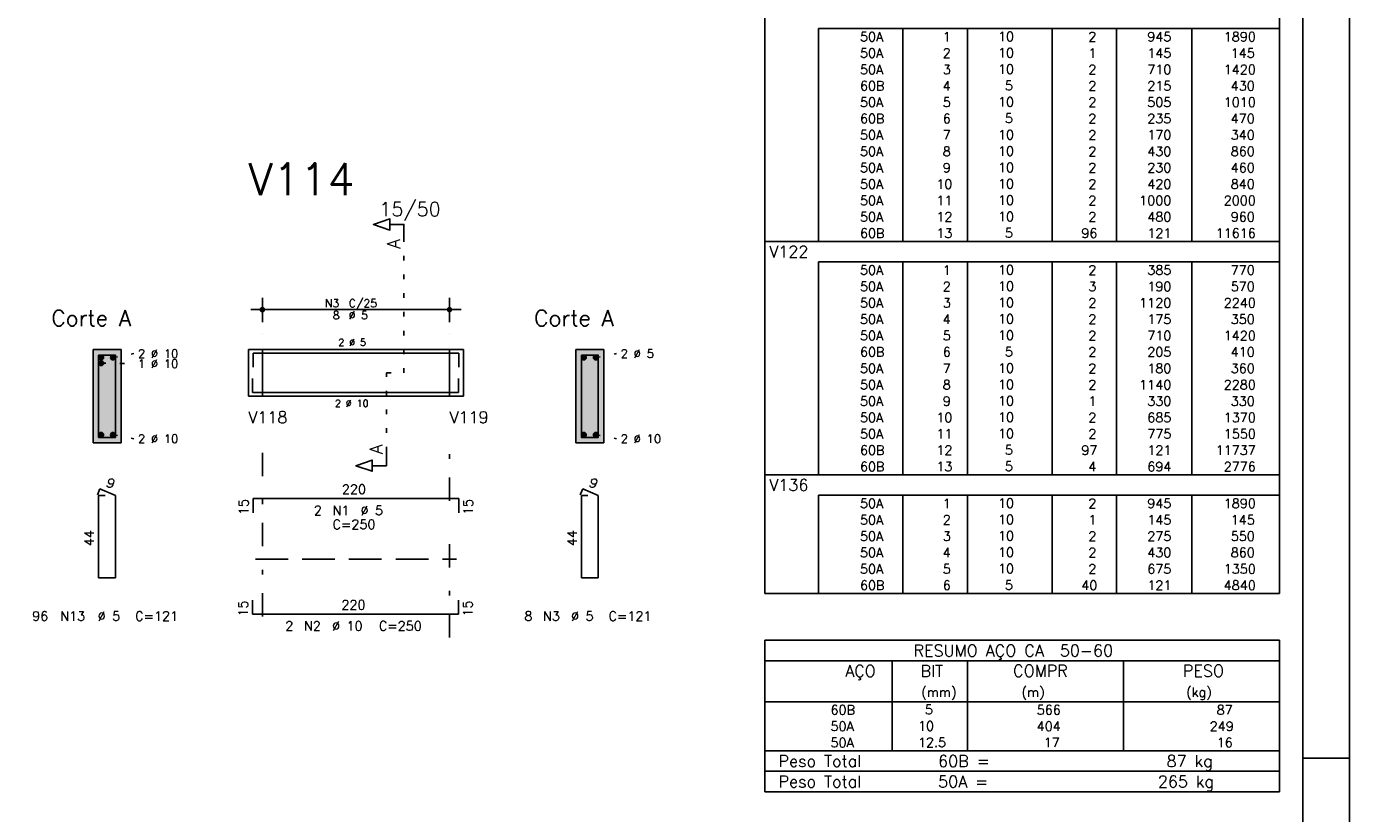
# Model space of a CAD drawing. Extents: x 0 to 84.1, y 0 to 59.4.
# Tile 6 of 7: x 55.8 to 84.1, y 28.5 to 45.3. Entities that reach past the tile are written whole.
import ezdxf

# ---------------------------------------------------------------- set-up
doc = ezdxf.new("R2010")
doc.units = 0
doc.header["$MEASUREMENT"] = 0
for name, pattern in [('ESTILO_TQS_0001', [1, 0.7, -0.3]), ('ESTILO_TQS_0002', [0.4, 0.1, -0.3]), ('ESTILO_TQS_0003', [1.5, 0.5, -0.4, 0.1, -0.5])]:
    doc.linetypes.add(name, pattern=pattern)
for name, color, linetype in [('1', 1, 'CONTINUOUS'), ('2', 2, 'CONTINUOUS'), ('4', 4, 'CONTINUOUS'), ('6', 6, 'CONTINUOUS'), ('7', 7, 'CONTINUOUS'), ('9', 9, 'CONTINUOUS')]:
    doc.layers.add(name, color=color, linetype=linetype)
doc.styles.get("Standard").update_dxf_attribs({"font": 'ROMANS.SHX'})

msp = doc.modelspace()

# ---------------------------------------------------------------- linework, layer by layer
at = {"layer": '1', "linetype": 'ESTILO_TQS_0002'}
for p, q in [((63.885, 37.94), (63.885, 40.81)), ((57.665, 38.265), (58.11, 38.35)), ((60.56, 38.44), (60.86, 38.44)), ((60.86, 38.44), (60.86, 37.44)), ((64.86, 38.44), (64.86, 37.44)), ((64.86, 38.44), (65.16, 38.44)), ((67.985, 38.265), (68.43, 38.35)), ((57.415, 38.145), (58.11, 38.134)), ((63.51, 36.255), (63.51, 37.94)), ((63.51, 37.94), (63.885, 37.94)), ((60.56, 37.44), (60.86, 37.44)), ((64.86, 37.44), (65.16, 37.44)), ((57.665, 36.615), (58.11, 36.53)), ((67.985, 36.615), (68.43, 36.53))]:
    msp.add_line(p, q, dxfattribs=at)
at = {"layer": '1', "linetype": 'ESTILO_TQS_0001'}
msp.add_line((60.71, 33.955), (65.01, 33.955), dxfattribs=at)
at = {"layer": '1', "linetype": 'Continuous'}
for centre in [(57.415, 38.265), (57.415, 38.145), (57.665, 38.265), (67.735, 38.265), (67.985, 38.265), (57.415, 36.615), (57.665, 36.615), (67.735, 36.615), (67.985, 36.615)]:
    msp.add_circle(centre, 0.05, dxfattribs=at)
at = {"layer": '2', "linetype": 'Continuous'}
for p, q in [((84.1, 0), (84.1, 59.4)), ((71.6, 45.298), (71.6, 45.735)), ((82.6, 45.298), (82.6, 45.735)), ((71.6, 44.948), (71.6, 45.298)), ((82.6, 45.298), (72.75, 45.298)), ((72.75, 45.298), (72.75, 44.948)), ((74.55, 45.298), (74.55, 44.948)), ((75.93, 45.298), (75.93, 44.948)), ((77.74, 45.298), (77.74, 44.948)), ((79.12, 45.298), (79.12, 44.948)), ((80.73, 45.298), (80.73, 44.948)), ((82.6, 44.948), (82.6, 45.298)), ((71.6, 44.598), (71.6, 44.948)), ((72.75, 44.948), (72.75, 44.598)), ((74.55, 44.948), (74.55, 44.598)), ((75.93, 44.948), (75.93, 44.598)), ((77.74, 44.948), (77.74, 44.598)), ((79.12, 44.948), (79.12, 44.598)), ((80.73, 44.948), (80.73, 44.598)), ((82.6, 44.598), (82.6, 44.948)), ((71.6, 44.248), (71.6, 44.598)), ((72.75, 44.598), (72.75, 44.248)), ((74.55, 44.598), (74.55, 44.248)), ((75.93, 44.598), (75.93, 44.248)), ((77.74, 44.598), (77.74, 44.248)), ((79.12, 44.598), (79.12, 44.248)), ((80.73, 44.598), (80.73, 44.248)), ((82.6, 44.248), (82.6, 44.598)), ((71.6, 43.898), (71.6, 44.248)), ((72.75, 44.248), (72.75, 43.898)), ((74.55, 44.248), (74.55, 43.898)), ((75.93, 44.248), (75.93, 43.898)), ((77.74, 44.248), (77.74, 43.898)), ((79.12, 44.248), (79.12, 43.898)), ((80.73, 44.248), (80.73, 43.898)), ((82.6, 43.898), (82.6, 44.248)), ((71.6, 43.548), (71.6, 43.898)), ((72.75, 43.898), (72.75, 43.548)), ((74.55, 43.898), (74.55, 43.548)), ((75.93, 43.898), (75.93, 43.548)), ((77.74, 43.898), (77.74, 43.548)), ((79.12, 43.898), (79.12, 43.548)), ((80.73, 43.898), (80.73, 43.548)), ((82.6, 43.548), (82.6, 43.898)), ((71.6, 43.198), (71.6, 43.548)), ((72.75, 43.548), (72.75, 43.198)), ((74.55, 43.548), (74.55, 43.198)), ((75.93, 43.548), (75.93, 43.198)), ((77.74, 43.548), (77.74, 43.198)), ((79.12, 43.548), (79.12, 43.198)), ((80.73, 43.548), (80.73, 43.198)), ((82.6, 43.198), (82.6, 43.548)), ((71.6, 42.848), (71.6, 43.198)), ((72.75, 43.198), (72.75, 42.848)), ((74.55, 43.198), (74.55, 42.848)), ((75.93, 43.198), (75.93, 42.848)), ((77.74, 43.198), (77.74, 42.848)), ((79.12, 43.198), (79.12, 42.848)), ((80.73, 43.198), (80.73, 42.848)), ((82.6, 42.848), (82.6, 43.198)), ((71.6, 42.498), (71.6, 42.848)), ((72.75, 42.848), (72.75, 42.498)), ((74.55, 42.848), (74.55, 42.498)), ((75.93, 42.848), (75.93, 42.498)), ((77.74, 42.848), (77.74, 42.498)), ((79.12, 42.848), (79.12, 42.498)), ((80.73, 42.848), (80.73, 42.498)), ((82.6, 42.498), (82.6, 42.848)), ((71.6, 42.148), (71.6, 42.498)), ((72.75, 42.498), (72.75, 42.148)), ((74.55, 42.498), (74.55, 42.148)), ((75.93, 42.498), (75.93, 42.148)), ((77.74, 42.498), (77.74, 42.148)), ((79.12, 42.498), (79.12, 42.148)), ((80.73, 42.498), (80.73, 42.148)), ((82.6, 42.148), (82.6, 42.498)), ((71.6, 41.798), (71.6, 42.148)), ((72.75, 42.148), (72.75, 41.798)), ((74.55, 42.148), (74.55, 41.798)), ((75.93, 42.148), (75.93, 41.798)), ((77.74, 42.148), (77.74, 41.798)), ((79.12, 42.148), (79.12, 41.798)), ((80.73, 42.148), (80.73, 41.798)), ((82.6, 41.798), (82.6, 42.148)), ((71.6, 41.448), (71.6, 41.798)), ((72.75, 41.798), (72.75, 41.448)), ((74.55, 41.798), (74.55, 41.448)), ((75.93, 41.798), (75.93, 41.448)), ((77.74, 41.798), (77.74, 41.448)), ((79.12, 41.798), (79.12, 41.448)), ((80.73, 41.798), (80.73, 41.448)), ((82.6, 41.448), (82.6, 41.798)), ((71.6, 41.098), (71.6, 41.448)), ((72.75, 41.448), (72.75, 41.098)), ((74.55, 41.448), (74.55, 41.098)), ((75.93, 41.448), (75.93, 41.098)), ((77.74, 41.448), (77.74, 41.098)), ((79.12, 41.448), (79.12, 41.098)), ((80.73, 41.448), (80.73, 41.098)), ((82.6, 41.098), (82.6, 41.448)), ((71.6, 40.748), (71.6, 41.098)), ((72.75, 41.098), (72.75, 40.748)), ((74.55, 41.098), (74.55, 40.748)), ((75.93, 41.098), (75.93, 40.748)), ((77.74, 41.098), (77.74, 40.748)), ((79.12, 41.098), (79.12, 40.748)), ((80.73, 41.098), (80.73, 40.748)), ((82.6, 40.748), (82.6, 41.098)), ((71.6, 40.31), (71.6, 40.748)), ((71.6, 40.748), (82.6, 40.748)), ((82.6, 40.31), (82.6, 40.748)), ((71.6, 39.96), (71.6, 40.31)), ((82.6, 40.31), (72.75, 40.31)), ((72.75, 40.31), (72.75, 39.96)), ((74.55, 40.31), (74.55, 39.96)), ((75.93, 40.31), (75.93, 39.96)), ((77.74, 40.31), (77.74, 39.96)), ((79.12, 40.31), (79.12, 39.96)), ((80.73, 40.31), (80.73, 39.96)), ((82.6, 39.96), (82.6, 40.31)), ((71.6, 39.61), (71.6, 39.96)), ((72.75, 39.96), (72.75, 39.61)), ((74.55, 39.96), (74.55, 39.61)), ((75.93, 39.96), (75.93, 39.61)), ((77.74, 39.96), (77.74, 39.61)), ((79.12, 39.96), (79.12, 39.61)), ((80.73, 39.96), (80.73, 39.61)), ((82.6, 39.61), (82.6, 39.96)), ((71.6, 39.26), (71.6, 39.61)), ((72.75, 39.61), (72.75, 39.26)), ((74.55, 39.61), (74.55, 39.26)), ((75.93, 39.61), (75.93, 39.26)), ((77.74, 39.61), (77.74, 39.26)), ((79.12, 39.61), (79.12, 39.26)), ((80.73, 39.61), (80.73, 39.26)), ((82.6, 39.26), (82.6, 39.61)), ((60.86, 39.02), (60.86, 39.54)), ((64.86, 39.02), (64.86, 39.54)), ((60.61, 39.29), (65.11, 39.29)), ((71.6, 38.91), (71.6, 39.26)), ((72.75, 39.26), (72.75, 38.91)), ((74.55, 39.26), (74.55, 38.91)), ((75.93, 39.26), (75.93, 38.91)), ((77.74, 39.26), (77.74, 38.91)), ((79.12, 39.26), (79.12, 38.91)), ((80.73, 39.26), (80.73, 38.91)), ((82.6, 38.91), (82.6, 39.26)), ((60.86, 38.77), (60.86, 38.77)), ((64.86, 38.77), (64.86, 38.77)), ((71.6, 38.56), (71.6, 38.91)), ((72.75, 38.91), (72.75, 38.56)), ((74.55, 38.91), (74.55, 38.56)), ((75.93, 38.91), (75.93, 38.56)), ((77.74, 38.91), (77.74, 38.56)), ((79.12, 38.91), (79.12, 38.56)), ((80.73, 38.91), (80.73, 38.56)), ((82.6, 38.56), (82.6, 38.91)), ((71.6, 38.21), (71.6, 38.56)), ((72.75, 38.56), (72.75, 38.21)), ((74.55, 38.56), (74.55, 38.21)), ((75.93, 38.56), (75.93, 38.21)), ((77.74, 38.56), (77.74, 38.21)), ((79.12, 38.56), (79.12, 38.21)), ((80.73, 38.56), (80.73, 38.21)), ((82.6, 38.21), (82.6, 38.56)), ((57.84, 38.44), (57.24, 38.44)), ((57.24, 38.44), (57.24, 36.44)), ((57.84, 36.44), (57.84, 38.44)), ((60.56, 38.44), (60.56, 37.44)), ((60.56, 38.44), (60.56, 37.44)), ((60.56, 38.44), (60.56, 37.44)), ((60.56, 38.44), (60.86, 38.44)), ((60.86, 38.44), (64.86, 38.44)), ((60.86, 38.44), (60.86, 37.44)), ((64.86, 38.44), (64.86, 37.44)), ((64.86, 38.44), (64.86, 37.44)), ((64.86, 38.44), (65.16, 38.44)), ((65.16, 38.44), (65.16, 37.44)), ((65.16, 38.44), (65.16, 37.44)), ((68.16, 38.44), (67.56, 38.44)), ((67.56, 38.44), (67.56, 36.44)), ((68.16, 36.44), (68.16, 38.44)), ((71.6, 37.86), (71.6, 38.21)), ((72.75, 38.21), (72.75, 37.86)), ((74.55, 38.21), (74.55, 37.86)), ((75.93, 38.21), (75.93, 37.86)), ((77.74, 38.21), (77.74, 37.86)), ((79.12, 38.21), (79.12, 37.86)), ((80.73, 38.21), (80.73, 37.86)), ((82.6, 37.86), (82.6, 38.21)), ((71.6, 37.51), (71.6, 37.86)), ((72.75, 37.86), (72.75, 37.51)), ((74.55, 37.86), (74.55, 37.51)), ((75.93, 37.86), (75.93, 37.51)), ((77.74, 37.86), (77.74, 37.51)), ((79.12, 37.86), (79.12, 37.51)), ((80.73, 37.86), (80.73, 37.51)), ((82.6, 37.51), (82.6, 37.86)), ((60.56, 37.44), (60.86, 37.44)), ((60.86, 37.44), (64.86, 37.44)), ((64.86, 37.44), (65.16, 37.44)), ((71.6, 37.16), (71.6, 37.51)), ((72.75, 37.51), (72.75, 37.16)), ((74.55, 37.51), (74.55, 37.16)), ((75.93, 37.51), (75.93, 37.16)), ((77.74, 37.51), (77.74, 37.16)), ((79.12, 37.51), (79.12, 37.16)), ((80.73, 37.51), (80.73, 37.16)), ((82.6, 37.16), (82.6, 37.51)), ((71.6, 36.81), (71.6, 37.16)), ((72.75, 37.16), (72.75, 36.81)), ((74.55, 37.16), (74.55, 36.81)), ((75.93, 37.16), (75.93, 36.81)), ((77.74, 37.16), (77.74, 36.81)), ((79.12, 37.16), (79.12, 36.81)), ((80.73, 37.16), (80.73, 36.81)), ((82.6, 36.81), (82.6, 37.16)), ((71.6, 36.46), (71.6, 36.81)), ((72.75, 36.81), (72.75, 36.46)), ((74.55, 36.81), (74.55, 36.46)), ((75.93, 36.81), (75.93, 36.46)), ((77.74, 36.81), (77.74, 36.46)), ((79.12, 36.81), (79.12, 36.46)), ((80.73, 36.81), (80.73, 36.46)), ((82.6, 36.46), (82.6, 36.81)), ((57.24, 36.44), (57.84, 36.44)), ((67.56, 36.44), (68.16, 36.44)), ((71.6, 36.11), (71.6, 36.46)), ((72.75, 36.46), (72.75, 36.11)), ((74.55, 36.46), (74.55, 36.11)), ((75.93, 36.46), (75.93, 36.11)), ((77.74, 36.46), (77.74, 36.11)), ((79.12, 36.46), (79.12, 36.11)), ((80.73, 36.46), (80.73, 36.11)), ((82.6, 36.11), (82.6, 36.46)), ((71.6, 35.76), (71.6, 36.11)), ((72.75, 36.11), (72.75, 35.76)), ((74.55, 36.11), (74.55, 35.76)), ((75.93, 36.11), (75.93, 35.76)), ((77.74, 36.11), (77.74, 35.76)), ((79.12, 36.11), (79.12, 35.76)), ((80.73, 36.11), (80.73, 35.76)), ((82.6, 35.76), (82.6, 36.11)), ((71.6, 35.323), (71.6, 35.76)), ((71.6, 35.76), (82.6, 35.76)), ((82.6, 35.323), (82.6, 35.76)), ((71.6, 34.973), (71.6, 35.323)), ((82.6, 35.323), (72.75, 35.323)), ((72.75, 35.323), (72.75, 34.973)), ((74.55, 35.323), (74.55, 34.973)), ((75.93, 35.323), (75.93, 34.973)), ((77.74, 35.323), (77.74, 34.973)), ((79.12, 35.323), (79.12, 34.973)), ((80.73, 35.323), (80.73, 34.973)), ((82.6, 34.973), (82.6, 35.323)), ((71.6, 34.623), (71.6, 34.973)), ((72.75, 34.973), (72.75, 34.623)), ((74.55, 34.973), (74.55, 34.623)), ((75.93, 34.973), (75.93, 34.623)), ((77.74, 34.973), (77.74, 34.623)), ((79.12, 34.973), (79.12, 34.623)), ((80.73, 34.973), (80.73, 34.623)), ((82.6, 34.623), (82.6, 34.973)), ((71.6, 34.273), (71.6, 34.623)), ((72.75, 34.623), (72.75, 34.273)), ((74.55, 34.623), (74.55, 34.273)), ((75.93, 34.623), (75.93, 34.273)), ((77.74, 34.623), (77.74, 34.273)), ((79.12, 34.623), (79.12, 34.273)), ((80.73, 34.623), (80.73, 34.273)), ((82.6, 34.273), (82.6, 34.623)), ((71.6, 33.923), (71.6, 34.273)), ((72.75, 34.273), (72.75, 33.923)), ((74.55, 34.273), (74.55, 33.923)), ((75.93, 34.273), (75.93, 33.923)), ((77.74, 34.273), (77.74, 33.923)), ((79.12, 34.273), (79.12, 33.923)), ((80.73, 34.273), (80.73, 33.923)), ((82.6, 33.923), (82.6, 34.273)), ((71.6, 33.573), (71.6, 33.923)), ((72.75, 33.923), (72.75, 33.573)), ((74.55, 33.923), (74.55, 33.573)), ((75.93, 33.923), (75.93, 33.573)), ((77.74, 33.923), (77.74, 33.573)), ((79.12, 33.923), (79.12, 33.573)), ((80.73, 33.923), (80.73, 33.573)), ((82.6, 33.573), (82.6, 33.923)), ((71.6, 33.223), (71.6, 33.573)), ((72.75, 33.573), (72.75, 33.223)), ((74.55, 33.573), (74.55, 33.223)), ((75.93, 33.573), (75.93, 33.223)), ((77.74, 33.573), (77.74, 33.223)), ((79.12, 33.573), (79.12, 33.223)), ((80.73, 33.573), (80.73, 33.223)), ((82.6, 33.223), (82.6, 33.573)), ((71.6, 33.223), (82.6, 33.223)), ((71.6, 32.223), (71.6, 30.91)), ((71.6, 32.223), (82.6, 32.223)), ((82.6, 32.223), (82.6, 30.91)), ((71.6, 31.785), (82.6, 31.785)), ((74.32, 30.91), (74.32, 31.785)), ((75.93, 30.91), (75.93, 31.785)), ((79.265, 30.91), (79.265, 31.785)), ((71.6, 30.91), (82.6, 30.91)), ((71.6, 30.56), (71.6, 30.91)), ((74.32, 30.91), (74.32, 30.56)), ((75.93, 30.56), (75.93, 30.91)), ((79.265, 30.91), (79.265, 30.56)), ((82.6, 30.56), (82.6, 30.91)), ((71.6, 30.21), (71.6, 30.56)), ((74.32, 30.56), (74.32, 30.21)), ((75.93, 30.21), (75.93, 30.56)), ((79.265, 30.56), (79.265, 30.21)), ((82.6, 30.21), (82.6, 30.56)), ((71.6, 29.86), (71.6, 30.21)), ((74.32, 30.21), (74.32, 29.86)), ((75.93, 29.86), (75.93, 30.21)), ((79.265, 30.21), (79.265, 29.86)), ((82.6, 29.86), (82.6, 30.21)), ((71.6, 29.86), (82.6, 29.86)), ((71.6, 29.423), (71.6, 29.86)), ((71.6, 29.86), (82.6, 29.86)), ((82.6, 29.423), (82.6, 29.86)), ((84.1, 29.7), (83.1, 29.7)), ((82.6, 29.423), (71.6, 29.423)), ((71.6, 28.985), (71.6, 29.423)), ((71.6, 29.423), (82.6, 29.423)), ((82.6, 28.985), (82.6, 29.423)), ((82.6, 28.985), (71.6, 28.985)), ((71.6, 28.985), (82.6, 28.985))]:
    msp.add_line(p, q, dxfattribs=at)
at = {"layer": '2', "linetype": 'ESTILO_TQS_0003'}
for p, q in [((60.86, 32.732), (60.86, 36.24)), ((64.86, 35.202), (64.86, 36.24)), ((64.86, 32.28), (64.86, 34.398))]:
    msp.add_line(p, q, dxfattribs=at)
at = {"layer": '2', "linetype": 'Continuous'}
for points in [[(83.1, 1), (2.5, 1), (2.5, 58.4), (83.1, 58.4), (83.1, 1)], [(63.885, 40.81), (63.885, 41.11), (63.585, 41.11), (63.585, 40.99), (63.235, 41.11), (63.585, 41.23), (63.585, 41.11)], [(63.51, 36.255), (63.51, 35.955), (63.21, 35.955), (63.21, 35.835), (62.86, 35.955), (63.21, 36.075), (63.21, 35.955)]]:
    msp.add_lwpolyline(points, dxfattribs=at)
for centre, radius in [((60.86, 39.29), 0.0416), ((64.86, 39.29), 0.0416), ((60.86, 39.29), 0.0208), ((64.86, 39.29), 0.0208)]:
    msp.add_circle(centre, radius, dxfattribs=at)
at = {"layer": '4', "linetype": 'Continuous'}
for p, q in [((60.66, 38.06), (60.66, 38.36)), ((60.66, 38.36), (65.06, 38.36)), ((65.06, 38.36), (65.06, 38.06)), ((60.65, 37.82), (60.65, 37.52)), ((65.05, 37.52), (65.05, 37.82)), ((60.65, 37.52), (65.05, 37.52))]:
    msp.add_line(p, q, dxfattribs=at)
for points in [[(57.36, 38.32), (57.36, 36.56), (57.72, 36.56), (57.72, 38.32), (57.36, 38.32)], [(67.68, 38.32), (67.68, 36.56), (68.04, 36.56), (68.04, 38.32), (67.68, 38.32)]]:
    msp.add_lwpolyline(points, dxfattribs=at)
at = {"layer": '6', "linetype": 'Continuous'}
for p, q in [((57.388, 35.46), (57.334, 35.331)), ((57.72, 35.32), (57.388, 35.46)), ((67.708, 35.46), (67.654, 35.331)), ((68.04, 35.32), (67.708, 35.46)), ((57.5, 35.32), (57.36, 35.32)), ((57.36, 35.32), (57.36, 33.56)), ((57.72, 33.56), (57.72, 35.32)), ((60.66, 34.95), (60.66, 35.25)), ((60.66, 35.25), (65.06, 35.25)), ((65.06, 35.25), (65.06, 34.95)), ((67.82, 35.32), (67.68, 35.32)), ((67.68, 35.32), (67.68, 33.56)), ((68.04, 33.56), (68.04, 35.32)), ((57.36, 33.56), (57.72, 33.56)), ((67.68, 33.56), (68.04, 33.56)), ((60.65, 33.08), (60.65, 32.78)), ((65.05, 32.78), (65.05, 33.08)), ((60.65, 32.78), (65.05, 32.78))]:
    msp.add_line(p, q, dxfattribs=at)
at = {"layer": '9', "linetype": 'Continuous'}
for points in [[(57.84, 36.44), (57.84, 38.44), (57.24, 38.44)], [(57.84, 36.44), (57.24, 38.44), (57.24, 36.44)], [(57.465, 38.265), (57.39, 38.308), (57.368, 38.282)], [(57.465, 38.265), (57.368, 38.282), (57.368, 38.248)], [(57.465, 38.265), (57.368, 38.248), (57.39, 38.222)], [(57.465, 38.145), (57.39, 38.188), (57.368, 38.162)], [(57.465, 38.265), (57.424, 38.314), (57.39, 38.308)], [(57.465, 38.265), (57.39, 38.222), (57.424, 38.216)], [(57.465, 38.145), (57.424, 38.194), (57.39, 38.188)], [(57.465, 38.265), (57.453, 38.297), (57.424, 38.314)], [(57.465, 38.265), (57.424, 38.216), (57.453, 38.233)], [(57.465, 38.145), (57.453, 38.177), (57.424, 38.194)], [(57.465, 38.265), (57.453, 38.233), (57.465, 38.265)], [(57.715, 38.265), (57.64, 38.308), (57.618, 38.282)], [(57.715, 38.265), (57.618, 38.282), (57.618, 38.248)], [(57.715, 38.265), (57.618, 38.248), (57.64, 38.222)], [(57.715, 38.265), (57.674, 38.314), (57.64, 38.308)], [(57.715, 38.265), (57.64, 38.222), (57.674, 38.216)], [(57.715, 38.265), (57.703, 38.297), (57.674, 38.314)], [(57.715, 38.265), (57.674, 38.216), (57.703, 38.233)], [(57.715, 38.265), (57.703, 38.233), (57.715, 38.265)], [(68.16, 36.44), (68.16, 38.44), (67.56, 38.44)], [(68.16, 36.44), (67.56, 38.44), (67.56, 36.44)], [(67.785, 38.265), (67.71, 38.308), (67.688, 38.282)], [(67.785, 38.265), (67.688, 38.282), (67.688, 38.248)], [(67.785, 38.265), (67.688, 38.248), (67.71, 38.222)], [(67.785, 38.265), (67.744, 38.314), (67.71, 38.308)], [(67.785, 38.265), (67.71, 38.222), (67.744, 38.216)], [(67.785, 38.265), (67.773, 38.297), (67.744, 38.314)], [(67.785, 38.265), (67.744, 38.216), (67.773, 38.233)], [(67.785, 38.265), (67.773, 38.233), (67.785, 38.265)], [(68.035, 38.265), (67.96, 38.308), (67.938, 38.282)], [(68.035, 38.265), (67.938, 38.282), (67.938, 38.248)], [(68.035, 38.265), (67.938, 38.248), (67.96, 38.222)], [(68.035, 38.265), (67.994, 38.314), (67.96, 38.308)], [(68.035, 38.265), (67.96, 38.222), (67.994, 38.216)], [(68.035, 38.265), (68.023, 38.297), (67.994, 38.314)], [(68.035, 38.265), (67.994, 38.216), (68.023, 38.233)], [(68.035, 38.265), (68.023, 38.233), (68.035, 38.265)], [(57.465, 38.145), (57.368, 38.162), (57.368, 38.128)], [(57.465, 38.145), (57.368, 38.128), (57.39, 38.102)], [(57.465, 38.145), (57.39, 38.102), (57.424, 38.096)], [(57.465, 38.145), (57.424, 38.096), (57.453, 38.113)], [(57.465, 38.145), (57.453, 38.113), (57.465, 38.145)], [(57.465, 36.615), (57.39, 36.658), (57.368, 36.632)], [(57.465, 36.615), (57.368, 36.632), (57.368, 36.598)], [(57.465, 36.615), (57.368, 36.598), (57.39, 36.572)], [(57.465, 36.615), (57.424, 36.664), (57.39, 36.658)], [(57.465, 36.615), (57.39, 36.572), (57.424, 36.566)], [(57.465, 36.615), (57.453, 36.647), (57.424, 36.664)], [(57.465, 36.615), (57.424, 36.566), (57.453, 36.583)], [(57.465, 36.615), (57.453, 36.583), (57.465, 36.615)], [(57.715, 36.615), (57.64, 36.658), (57.618, 36.632)], [(57.715, 36.615), (57.618, 36.632), (57.618, 36.598)], [(57.715, 36.615), (57.618, 36.598), (57.64, 36.572)], [(57.715, 36.615), (57.674, 36.664), (57.64, 36.658)], [(57.715, 36.615), (57.64, 36.572), (57.674, 36.566)], [(57.715, 36.615), (57.703, 36.647), (57.674, 36.664)], [(57.715, 36.615), (57.674, 36.566), (57.703, 36.583)], [(57.715, 36.615), (57.703, 36.583), (57.715, 36.615)], [(67.785, 36.615), (67.71, 36.658), (67.688, 36.632)], [(67.785, 36.615), (67.688, 36.632), (67.688, 36.598)], [(67.785, 36.615), (67.688, 36.598), (67.71, 36.572)], [(67.785, 36.615), (67.744, 36.664), (67.71, 36.658)], [(67.785, 36.615), (67.71, 36.572), (67.744, 36.566)], [(67.785, 36.615), (67.773, 36.647), (67.744, 36.664)], [(67.785, 36.615), (67.744, 36.566), (67.773, 36.583)], [(67.785, 36.615), (67.773, 36.583), (67.785, 36.615)], [(68.035, 36.615), (67.96, 36.658), (67.938, 36.632)], [(68.035, 36.615), (67.938, 36.632), (67.938, 36.598)], [(68.035, 36.615), (67.938, 36.598), (67.96, 36.572)], [(68.035, 36.615), (67.994, 36.664), (67.96, 36.658)], [(68.035, 36.615), (67.96, 36.572), (67.994, 36.566)], [(68.035, 36.615), (68.023, 36.647), (67.994, 36.664)], [(68.035, 36.615), (67.994, 36.566), (68.023, 36.583)], [(68.035, 36.615), (68.023, 36.583), (68.035, 36.615)], [(57.84, 36.44), (57.24, 36.44), (57.84, 36.44)], [(68.16, 36.44), (67.56, 36.44), (68.16, 36.44)]]:
    msp.add_solid(points, dxfattribs=at)

# ---------------------------------------------------------------- texts
at = {"layer": '2', "linetype": 'Continuous'}
for s, height, p in [('     50A', 0.2, (72.89, 45.023)), ('  1', 0.2, (75.13, 45.023)), ('   10  ', 0.2, (76.137, 45.029)), ('    2', 0.2, (77.92, 45.023)), ('   945', 0.2, (79.33, 45.023)), ('   1890', 0.2, (80.964, 45.023)), ('     50A', 0.2, (72.89, 44.673)), ('  2', 0.2, (75.13, 44.673)), ('   10  ', 0.2, (76.137, 44.679)), ('    1', 0.2, (77.92, 44.673)), ('   145', 0.2, (79.33, 44.673)), ('    145', 0.2, (80.964, 44.673)), ('     50A', 0.2, (72.89, 44.323)), ('  3', 0.2, (75.13, 44.323)), ('   10  ', 0.2, (76.137, 44.329)), ('    2', 0.2, (77.92, 44.323)), ('   710', 0.2, (79.33, 44.323)), ('   1420', 0.2, (80.964, 44.323)), ('     60B', 0.2, (72.89, 43.973)), ('  4', 0.2, (75.13, 43.973)), ('    5  ', 0.2, (76.137, 43.979)), ('    2', 0.2, (77.92, 43.973)), ('   215', 0.2, (79.33, 43.973)), ('    430', 0.2, (80.964, 43.973)), ('     50A', 0.2, (72.89, 43.623)), ('  5', 0.2, (75.13, 43.623)), ('   10  ', 0.2, (76.137, 43.629)), ('    2', 0.2, (77.92, 43.623)), ('   505', 0.2, (79.33, 43.623)), ('   1010', 0.2, (80.964, 43.623)), ('     60B', 0.2, (72.89, 43.273)), ('  6', 0.2, (75.13, 43.273)), ('    5  ', 0.2, (76.137, 43.279)), ('    2', 0.2, (77.92, 43.273)), ('   235', 0.2, (79.33, 43.273)), ('    470', 0.2, (80.964, 43.273)), ('     50A', 0.2, (72.89, 42.923)), ('  7', 0.2, (75.13, 42.923)), ('   10  ', 0.2, (76.137, 42.929)), ('    2', 0.2, (77.92, 42.923)), ('   170', 0.2, (79.33, 42.923)), ('    340', 0.2, (80.964, 42.923)), ('     50A', 0.2, (72.89, 42.573)), ('  8', 0.2, (75.13, 42.573)), ('   10  ', 0.2, (76.137, 42.579)), ('    2', 0.2, (77.92, 42.573)), ('   430', 0.2, (79.33, 42.573)), ('    860', 0.2, (80.964, 42.573)), ('     50A', 0.2, (72.89, 42.223)), ('  9', 0.2, (75.13, 42.223)), ('   10  ', 0.2, (76.137, 42.229)), ('    2', 0.2, (77.92, 42.223)), ('   230', 0.2, (79.33, 42.223)), ('    460', 0.2, (80.964, 42.223)), ('     50A', 0.2, (72.89, 41.873)), (' 10', 0.2, (75.13, 41.873)), ('   10  ', 0.2, (76.137, 41.879)), ('    2', 0.2, (77.92, 41.873)), ('   420', 0.2, (79.33, 41.873)), ('    840', 0.2, (80.964, 41.873)), ('15/50', 0.3, (63.36, 41.29)), ('     50A', 0.2, (72.89, 41.523)), (' 11', 0.2, (75.13, 41.523)), ('   10  ', 0.2, (76.137, 41.529)), ('    2', 0.2, (77.92, 41.523)), ('  1000', 0.2, (79.33, 41.523)), ('   2000', 0.2, (80.964, 41.523)), ('     50A', 0.2, (72.89, 41.173)), (' 12', 0.2, (75.13, 41.173)), ('   10  ', 0.2, (76.137, 41.179)), ('    2', 0.2, (77.92, 41.173)), ('   480', 0.2, (79.33, 41.173)), ('    960', 0.2, (80.964, 41.173)), ('     60B', 0.2, (72.89, 40.823)), (' 13', 0.2, (75.13, 40.823)), ('    5  ', 0.2, (76.137, 40.829)), ('   96', 0.2, (77.92, 40.823)), ('   121', 0.2, (79.33, 40.823)), ('  11616', 0.2, (80.964, 40.823)), ('V122', 0.25, (71.696, 40.404)), ('     50A', 0.2, (72.89, 40.035)), ('  1', 0.2, (75.13, 40.035)), ('   10  ', 0.2, (76.137, 40.041)), ('    2', 0.2, (77.92, 40.035)), ('   385', 0.2, (79.33, 40.035)), ('    770', 0.2, (80.964, 40.035)), ('     50A', 0.2, (72.89, 39.685)), ('  2', 0.2, (75.13, 39.685)), ('   10  ', 0.2, (76.137, 39.691)), ('    3', 0.2, (77.92, 39.685)), ('   190', 0.2, (79.33, 39.685)), ('    570', 0.2, (80.964, 39.685)), ('N3', 0.17, (62.197, 39.341)), ('C/25', 0.17, (62.707, 39.341)), ('     50A', 0.2, (72.89, 39.335)), ('  3', 0.2, (75.13, 39.335)), ('   10  ', 0.2, (76.137, 39.341)), ('    2', 0.2, (77.92, 39.335)), ('  1120', 0.2, (79.33, 39.335)), ('   2240', 0.2, (80.964, 39.335)), ('Corte A', 0.34, (56.35, 38.94)), ('8', 0.17, (62.367, 39.086)), ('%%c 5', 0.17, (62.707, 39.086)), ('Corte A', 0.34, (66.67, 38.94)), ('     50A', 0.2, (72.89, 38.985)), ('  4', 0.2, (75.13, 38.985)), ('   10  ', 0.2, (76.137, 38.991)), ('    2', 0.2, (77.92, 38.985)), ('   175', 0.2, (79.33, 38.985)), ('    350', 0.2, (80.964, 38.985)), ('     50A', 0.2, (72.89, 38.635)), ('  5', 0.2, (75.13, 38.635)), ('   10  ', 0.2, (76.137, 38.641)), ('    2', 0.2, (77.92, 38.635)), ('   710', 0.2, (79.33, 38.635)), ('   1420', 0.2, (80.964, 38.635)), ('2 %%c 5', 0.15, (62.485, 38.515)), ('     60B', 0.2, (72.89, 38.285)), ('  6', 0.2, (75.13, 38.285)), ('    5  ', 0.2, (76.137, 38.291)), ('    2', 0.2, (77.92, 38.285)), ('   205', 0.2, (79.33, 38.285)), ('    410', 0.2, (80.964, 38.285)), ('2 %%c 10', 0.18, (58.2, 38.26)), ('1 %%c 10', 0.18, (58.2, 38.044)), ('2 %%c 5', 0.18, (68.52, 38.26)), ('     50A', 0.2, (72.89, 37.935)), ('  7', 0.2, (75.13, 37.935)), ('   10  ', 0.2, (76.137, 37.941)), ('    2', 0.2, (77.92, 37.935)), ('   180', 0.2, (79.33, 37.935)), ('    360', 0.2, (80.964, 37.935)), ('     50A', 0.2, (72.89, 37.585)), ('  8', 0.2, (75.13, 37.585)), ('   10  ', 0.2, (76.137, 37.591)), ('    2', 0.2, (77.92, 37.585)), ('  1140', 0.2, (79.33, 37.585)), ('   2280', 0.2, (80.964, 37.585)), ('2 %%c 10', 0.15, (62.41, 37.215)), ('     50A', 0.2, (72.89, 37.235)), ('  9', 0.2, (75.13, 37.235)), ('   10  ', 0.2, (76.137, 37.241)), ('    1', 0.2, (77.92, 37.235)), ('   330', 0.2, (79.33, 37.235)), ('    330', 0.2, (80.964, 37.235)), ('V118', 0.25, (60.56, 36.865)), ('V119', 0.25, (64.86, 36.865)), ('     50A', 0.2, (72.89, 36.885)), (' 10', 0.2, (75.13, 36.885)), ('   10  ', 0.2, (76.137, 36.891)), ('    2', 0.2, (77.92, 36.885)), ('   685', 0.2, (79.33, 36.885)), ('   1370', 0.2, (80.964, 36.885)), ('2 %%c 10', 0.18, (58.2, 36.44)), ('2 %%c 10', 0.18, (68.52, 36.44)), ('     50A', 0.2, (72.89, 36.535)), (' 11', 0.2, (75.13, 36.535)), ('   10  ', 0.2, (76.137, 36.541)), ('    2', 0.2, (77.92, 36.535)), ('   775', 0.2, (79.33, 36.535)), ('   1550', 0.2, (80.964, 36.535)), ('     60B', 0.2, (72.89, 36.185)), (' 12', 0.2, (75.13, 36.185)), ('    5  ', 0.2, (76.137, 36.191)), ('   97', 0.2, (77.92, 36.185)), ('   121', 0.2, (79.33, 36.185)), ('  11737', 0.2, (80.964, 36.185)), ('     60B', 0.2, (72.89, 35.835)), (' 13', 0.2, (75.13, 35.835)), ('    5  ', 0.2, (76.137, 35.841)), ('    4', 0.2, (77.92, 35.835)), ('   694', 0.2, (79.33, 35.835)), ('   2776', 0.2, (80.964, 35.835)), ('V136', 0.25, (71.696, 35.416)), ('220', 0.2, (62.56, 35.35)), ('2', 0.2, (61.96, 34.9)), ('N1', 0.2, (62.36, 34.9)), ('%%c 5', 0.2, (62.96, 34.9)), ('     50A', 0.2, (72.89, 35.048)), ('  1', 0.2, (75.13, 35.048)), ('   10  ', 0.2, (76.137, 35.054)), ('    2', 0.2, (77.92, 35.048)), ('   945', 0.2, (79.33, 35.048)), ('   1890', 0.2, (80.964, 35.048)), ('C=250', 0.2, (62.36, 34.6)), ('     50A', 0.2, (72.89, 34.698)), ('  2', 0.2, (75.13, 34.698)), ('   10  ', 0.2, (76.137, 34.704)), ('    1', 0.2, (77.92, 34.698)), ('   145', 0.2, (79.33, 34.698)), ('    145', 0.2, (80.964, 34.698)), ('     50A', 0.2, (72.89, 34.348)), ('  3', 0.2, (75.13, 34.348)), ('   10  ', 0.2, (76.137, 34.354)), ('    2', 0.2, (77.92, 34.348)), ('   275', 0.2, (79.33, 34.348)), ('    550', 0.2, (80.964, 34.348)), ('     50A', 0.2, (72.89, 33.998)), ('  4', 0.2, (75.13, 33.998)), ('   10  ', 0.2, (76.137, 34.004)), ('    2', 0.2, (77.92, 33.998)), ('   430', 0.2, (79.33, 33.998)), ('    860', 0.2, (80.964, 33.998)), ('     50A', 0.2, (72.89, 33.648)), ('  5', 0.2, (75.13, 33.648)), ('   10  ', 0.2, (76.137, 33.654)), ('    2', 0.2, (77.92, 33.648)), ('   675', 0.2, (79.33, 33.648)), ('   1350', 0.2, (80.964, 33.648)), ('     60B', 0.2, (72.89, 33.298)), ('  6', 0.2, (75.13, 33.298)), ('    5  ', 0.2, (76.137, 33.304)), ('   40', 0.2, (77.92, 33.298)), ('   121', 0.2, (79.33, 33.298)), ('   4840', 0.2, (80.964, 33.298)), ('96', 0.2, (55.94, 32.64)), ('N13', 0.2, (56.54, 32.64)), ('%%c 5', 0.2, (57.34, 32.64)), ('C=121', 0.2, (58.14, 32.64)), ('220', 0.2, (62.55, 32.88)), ('8', 0.2, (66.46, 32.64)), ('N3', 0.2, (66.86, 32.64)), ('%%c 5', 0.2, (67.46, 32.64)), ('C=121', 0.2, (68.26, 32.64)), ('2', 0.2, (61.35, 32.43)), ('N2', 0.2, (61.75, 32.43)), ('%%c 10', 0.2, (62.35, 32.43)), ('C=250', 0.2, (63.35, 32.43)), ('RESUMO AÇO CA  50-60', 0.25, (74.78, 31.879)), ('AÇO', 0.25, (73.32, 31.441)), ('BIT', 0.25, (74.93, 31.441)), ('COMPR', 0.25, (76.909, 31.445)), ('PESO', 0.25, (80.538, 31.445)), ('(mm)', 0.2, (74.944, 31.014)), ('(m)', 0.2, (77.086, 31.014)), ('(kg)', 0.2, (80.606, 31.014)), ('     60B', 0.2, (72.26, 30.635)), ('    5  ', 0.2, (74.427, 30.641)), ('     566', 0.2, (76.668, 30.635)), ('     87', 0.2, (80.515, 30.635)), ('     50A', 0.2, (72.26, 30.285)), ('   10  ', 0.2, (74.427, 30.291)), ('     404', 0.2, (76.668, 30.285)), ('    249', 0.2, (80.515, 30.285)), ('     50A', 0.2, (72.26, 29.935)), ('   12.5', 0.2, (74.427, 29.941)), ('      17', 0.2, (76.668, 29.935)), ('     16', 0.2, (80.515, 29.935)), ('Peso Total        60B =', 0.25, (71.893, 29.516)), ('     87 kg', 0.25, (79.257, 29.516)), ('Peso Total        50A =', 0.25, (71.893, 29.079)), ('    265 kg', 0.25, (79.257, 29.079))]:
    msp.add_text(s, height=height, dxfattribs=at).set_placement(p)
for s, height, rotation, p in [('A', 0.272, 90, (63.803, 40.592)), ('A', 0.272, 90, (63.428, 36.201)), ('9', 0.2, 337.1146, (57.501, 35.521)), ('9', 0.2, 337.1146, (67.821, 35.521)), ('15', 0.2, 90, (60.56, 34.9)), ('15', 0.2, 90, (65.36, 34.9)), ('44', 0.2, 90, (57.26, 34.24)), ('44', 0.2, 90, (67.58, 34.24)), ('15', 0.2, 90, (60.55, 32.73)), ('15', 0.2, 90, (65.35, 32.73))]:
    msp.add_text(s, height=height, rotation=rotation, dxfattribs=at).set_placement(p)
at = {"layer": '7', "linetype": 'Continuous'}
msp.add_text('V114', height=0.68, dxfattribs=at).set_placement((60.56, 41.74))

doc.saveas('drawing.dxf')
